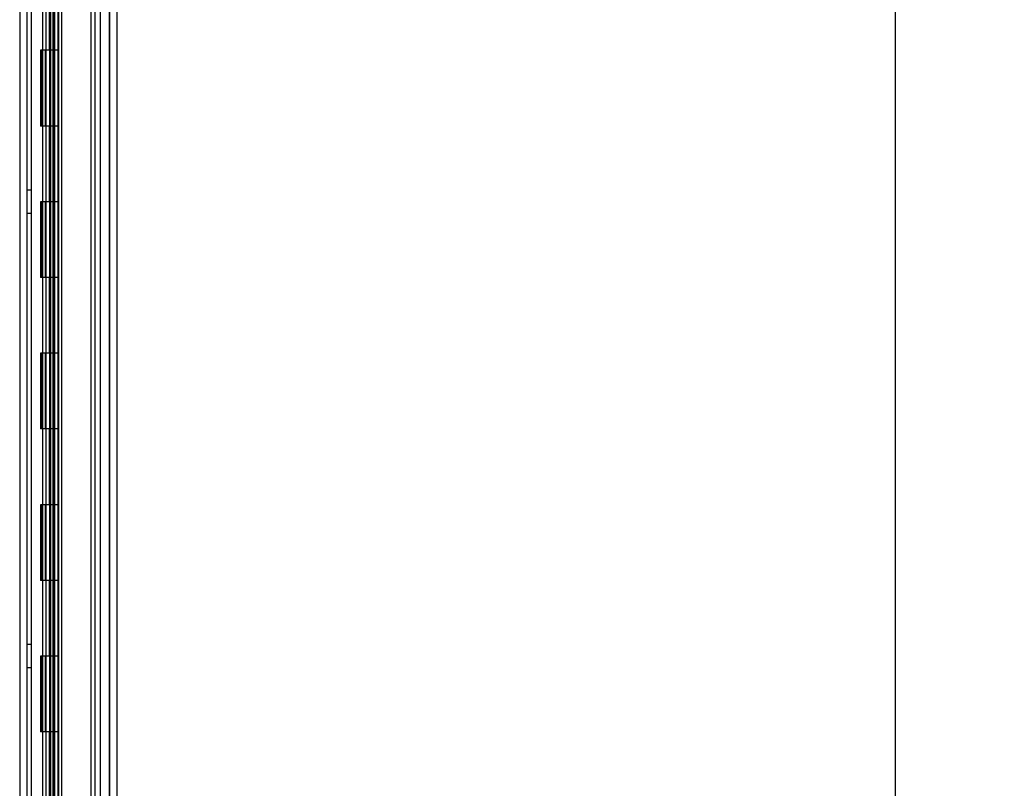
# Model space of a CAD drawing. Header units: inches. Extents: x 1 to 299, y -2 to 199.
# Tile 26 of 75: x 30 to 43, y 77 to 88. Entities that reach past the tile are written whole.
import ezdxf
from ezdxf.enums import TextEntityAlignment as Align
from ezdxf.lldxf.tags import DXFTag

# ---------------------------------------------------------------- set-up
doc = ezdxf.new("R2010")
doc.units = ezdxf.units.IN
doc.header["$MEASUREMENT"] = 0
for name, color, linetype in [('COM53955-1', 7, 'Continuous'), ('COM54746-60', 7, 'Continuous'), ('COM70220', 7, 'Continuous'), ('COM71177-1', 7, 'Continuous'), ('Default', 7, 'Continuous')]:
    doc.layers.add(name, color=color, linetype=linetype)
doc.styles.add('SEACAD_Times_New_Roman', font='times.ttf')
tags = doc.linetypes.add('HIDDEN2', pattern=[0.1875, 0.125, -0.0625]).pattern_tags.tags
tags[6:7] = [DXFTag(74, 4), DXFTag(75, 0), DXFTag(340, '0'), DXFTag(46, 0.0), DXFTag(50, 0.0), DXFTag(44, 0.0), DXFTag(45, 0.0)]
tags[4:5] = [DXFTag(74, 4), DXFTag(75, 0), DXFTag(340, '0'), DXFTag(46, 0.0), DXFTag(50, 0.0), DXFTag(44, 0.0), DXFTag(45, 0.0)]
doc.dimstyles.new('HAMMOND_(STH_-_300x200)', dxfattribs={"dimtxt": 1.5, "dimasz": 1.875, "dimexe": 0.75, "dimexo": 0.75, "dimgap": 0.375, "dimtad": 0, "dimtih": 1, "dimtoh": 1, "dimzin": 0, "dimdsep": 46, "dimtxsty": 'SEACAD_Times_New_Roman', "dimblk1": '_SE_FILLED', "dimblk2": '_SE_FILLED', "dimsah": 1, "dimcen": 0.75, "dimadec": 0, "dimazin": 0, "dimtfac": 0.8, "dimtofl": 0, "dimtmove": 0, "dimatfit": 3, "dimfxl": 1, "dimtolj": 1, "dimtzin": 0, "dimarcsym": 0})

# ---------------------------------------------------------------- blocks, each defined once
blk = doc.blocks.new('SE3')
at = {"layer": 'COM53955-1', "color": 7, "linetype": 'Continuous'}
for p, q in [((30.615, 131.385), (30.615, 69.043)), ((31.385, 131.337), (31.385, 69.091))]:
    blk.add_line(p, q, dxfattribs=at)
at = {"layer": 'COM53955-1', "color": 7, "linetype": 'HIDDEN2'}
for p, q in [((31.29, 131.337), (31.29, 69.091)), ((30.509, 102.651), (30.509, 70.059)), ((30.563, 102.651), (30.563, 70.273)), ((30.604, 102.651), (30.604, 70.059)), ((30.655, 102.651), (30.655, 70.273))]:
    blk.add_line(p, q, dxfattribs=at)
at = {"layer": 'COM54746-60', "color": 7, "linetype": 'HIDDEN2'}
for p, q in [((30.26, 70.214), (30.26, 130.214)), ((30.446, 130.214), (30.446, 70.214)), ((30.546, 70.214), (30.546, 130.214)), ((31.1, 70.214), (31.1, 130.214)), ((30.454, 87.214), (30.454, 88.214)), ((30.496, 87.214), (30.496, 88.214)), ((30.551, 87.214), (30.551, 88.214)), ((30.409, 87.214), (30.379, 87.214)), ((30.379, 87.214), (30.379, 86.214)), ((30.409, 87.214), (30.379, 87.214)), ((30.379, 87.214), (30.379, 86.214)), ((30.384, 87.214), (30.384, 86.214)), ((30.441, 87.214), (30.441, 86.214)), ((30.501, 86.214), (30.501, 87.214)), ((30.506, 86.214), (30.506, 87.214)), ((30.551, 86.214), (30.551, 87.214)), ((30.409, 86.214), (30.379, 86.214)), ((30.409, 86.214), (30.379, 86.214)), ((30.454, 85.214), (30.454, 86.214)), ((30.496, 85.214), (30.496, 86.214)), ((30.551, 85.214), (30.551, 86.214)), ((30.26, 85.366), (30.198, 85.366)), ((30.409, 85.214), (30.379, 85.214)), ((30.379, 85.214), (30.379, 84.214)), ((30.409, 85.214), (30.379, 85.214)), ((30.379, 85.214), (30.379, 84.214)), ((30.384, 85.214), (30.384, 84.214)), ((30.441, 85.214), (30.441, 84.214)), ((30.501, 84.214), (30.501, 85.214)), ((30.506, 84.214), (30.506, 85.214)), ((30.551, 84.214), (30.551, 85.214)), ((30.198, 85.062), (30.26, 85.062)), ((30.409, 84.214), (30.379, 84.214)), ((30.409, 84.214), (30.379, 84.214)), ((30.454, 83.214), (30.454, 84.214)), ((30.496, 83.214), (30.496, 84.214)), ((30.551, 83.214), (30.551, 84.214)), ((30.409, 83.214), (30.379, 83.214)), ((30.379, 83.214), (30.379, 82.214)), ((30.409, 83.214), (30.379, 83.214)), ((30.379, 83.214), (30.379, 82.214)), ((30.384, 83.214), (30.384, 82.214)), ((30.441, 83.214), (30.441, 82.214)), ((30.501, 82.214), (30.501, 83.214)), ((30.506, 82.214), (30.506, 83.214)), ((30.551, 82.214), (30.551, 83.214)), ((30.409, 82.214), (30.379, 82.214)), ((30.409, 82.214), (30.379, 82.214)), ((30.454, 81.214), (30.454, 82.214)), ((30.496, 81.214), (30.496, 82.214)), ((30.551, 81.214), (30.551, 82.214)), ((30.409, 81.214), (30.379, 81.214)), ((30.379, 81.214), (30.379, 80.214)), ((30.409, 81.214), (30.379, 81.214)), ((30.379, 81.214), (30.379, 80.214)), ((30.384, 81.214), (30.384, 80.214)), ((30.441, 81.214), (30.441, 80.214)), ((30.501, 80.214), (30.501, 81.214)), ((30.506, 80.214), (30.506, 81.214)), ((30.551, 80.214), (30.551, 81.214)), ((30.409, 80.214), (30.379, 80.214)), ((30.409, 80.214), (30.379, 80.214)), ((30.454, 79.214), (30.454, 80.214)), ((30.496, 79.214), (30.496, 80.214)), ((30.551, 79.214), (30.551, 80.214)), ((30.26, 79.366), (30.198, 79.366)), ((30.409, 79.214), (30.379, 79.214)), ((30.379, 79.214), (30.379, 78.214)), ((30.409, 79.214), (30.379, 79.214)), ((30.379, 79.214), (30.379, 78.214)), ((30.384, 79.214), (30.384, 78.214)), ((30.441, 79.214), (30.441, 78.214)), ((30.501, 78.214), (30.501, 79.214)), ((30.506, 78.214), (30.506, 79.214)), ((30.551, 78.214), (30.551, 79.214)), ((30.198, 79.062), (30.26, 79.062)), ((30.409, 78.214), (30.379, 78.214)), ((30.409, 78.214), (30.379, 78.214)), ((30.454, 77.214), (30.454, 78.214)), ((30.496, 77.214), (30.496, 78.214)), ((30.551, 77.214), (30.551, 78.214))]:
    blk.add_line(p, q, dxfattribs=at)
at = {"layer": 'COM54746-60', "color": 7, "linetype": 'Continuous'}
for p, q in [((30.409, 87.214), (30.409, 88.214)), ((30.613, 87.214), (30.613, 88.214)), ((30.613, 87.214), (30.409, 87.214)), ((30.613, 87.214), (30.409, 87.214)), ((30.409, 86.214), (30.409, 87.214)), ((30.613, 86.214), (30.613, 87.214)), ((30.613, 86.214), (30.409, 86.214)), ((30.613, 86.214), (30.409, 86.214)), ((30.409, 85.214), (30.409, 86.214)), ((30.613, 85.214), (30.613, 86.214)), ((30.613, 85.214), (30.409, 85.214)), ((30.613, 85.214), (30.409, 85.214)), ((30.409, 84.214), (30.409, 85.214)), ((30.613, 84.214), (30.613, 85.214)), ((30.613, 84.214), (30.409, 84.214)), ((30.613, 84.214), (30.409, 84.214)), ((30.409, 83.214), (30.409, 84.214)), ((30.613, 83.214), (30.613, 84.214)), ((30.613, 83.214), (30.409, 83.214)), ((30.613, 83.214), (30.409, 83.214)), ((30.409, 82.214), (30.409, 83.214)), ((30.613, 82.214), (30.613, 83.214)), ((30.613, 82.214), (30.409, 82.214)), ((30.613, 82.214), (30.409, 82.214)), ((30.409, 81.214), (30.409, 82.214)), ((30.613, 81.214), (30.613, 82.214)), ((30.613, 81.214), (30.409, 81.214)), ((30.613, 81.214), (30.409, 81.214)), ((30.409, 80.214), (30.409, 81.214)), ((30.613, 80.214), (30.613, 81.214)), ((30.613, 80.214), (30.409, 80.214)), ((30.613, 80.214), (30.409, 80.214)), ((30.409, 79.214), (30.409, 80.214)), ((30.613, 79.214), (30.613, 80.214)), ((30.613, 79.214), (30.409, 79.214)), ((30.613, 79.214), (30.409, 79.214)), ((30.409, 78.214), (30.409, 79.214)), ((30.613, 78.214), (30.613, 79.214)), ((30.613, 78.214), (30.409, 78.214)), ((30.613, 78.214), (30.409, 78.214)), ((30.409, 77.214), (30.409, 78.214)), ((30.613, 77.214), (30.613, 78.214))]:
    blk.add_line(p, q, dxfattribs=at)
at = {"layer": 'COM70220', "color": 7, "linetype": 'HIDDEN2'}
for p, q in [((31.04, 130.742), (31.04, 69.687)), ((31.286, 130.742), (31.286, 69.687)), ((31.288, 130.742), (31.288, 69.687)), ((31.289, 130.742), (31.289, 69.687))]:
    blk.add_line(p, q, dxfattribs=at)
at = {"layer": 'COM71177-1', "color": 7, "linetype": 'HIDDEN2'}
for p, q in [((30.103, 130.76), (30.103, 69.45)), ((31.165, 130.76), (31.165, 69.45))]:
    blk.add_line(p, q, dxfattribs=at)
at = {"layer": 'COM71177-1', "color": 7, "linetype": 'Continuous'}
blk.add_line((30.198, 130.76), (30.198, 69.45), dxfattribs=at)
blk = doc.blocks.new('DMBLK2832')
at = {"layer": 'Default', "linetype": 'Continuous'}
for points in [[(41.974, 129.605), (41.661, 131.48), (41.349, 129.605)], [(41.974, 70.823), (41.349, 70.823), (41.661, 68.948)]]:
    blk.add_hatch(color=7, dxfattribs=at).paths.add_polyline_path(points)
at = {"layer": 'Default', "color": 7, "linetype": 'Continuous'}
for p, q in [((31.697, 131.48), (42.411, 131.48)), ((41.661, 131.48), (41.661, 101.489)), ((41.661, 97.214), (41.661, 68.948)), ((31.992, 68.948), (42.411, 68.948))]:
    blk.add_line(p, q, dxfattribs=at)
at = {"layer": 'Default', "color": 7, "linetype": 'Continuous', "style": 'SEACAD_Times_New_Roman'}
for s, p in [('62.53', (39.102, 100.964)), ('DOOR', (38.516, 98.714))]:
    blk.add_text(s, height=1.5, dxfattribs=at).set_placement(p, align=Align.TOP_LEFT)
blk = doc.blocks.new('_SE_FILLED')
at = {"color": 0}
blk.add_line((0, 0), (-1, 0), dxfattribs=at)
blk.add_solid([(0, 0), (-1, -0.1665), (-1, 0.1665), (0, 0)], dxfattribs=at)

msp = doc.modelspace()

# ---------------------------------------------------------------- block references
at = {"layer": 'Default'}
msp.add_blockref('SE3', (0, 0), dxfattribs=at)

# ---------------------------------------------------------------- dimensions: what is measured, and where the dimension line sits
at = {"layer": 'Default', "color": 7, "linetype": 'Continuous'}
dim = msp.add_linear_dim(base=(41.661, 131.48), p1=(30.947, 131.48), p2=(31.242, 68.948), angle=270.2699, text='\\A1;<>\\PDOOR', dimstyle='HAMMOND_(STH_-_300x200)', dxfattribs=at)
dim.commit()
dim.dimension.update_dxf_attribs({"geometry": 'DMBLK2832', "text_midpoint": (41.661, 100.214), "dimtype": 161})

doc.saveas('drawing.dxf')
